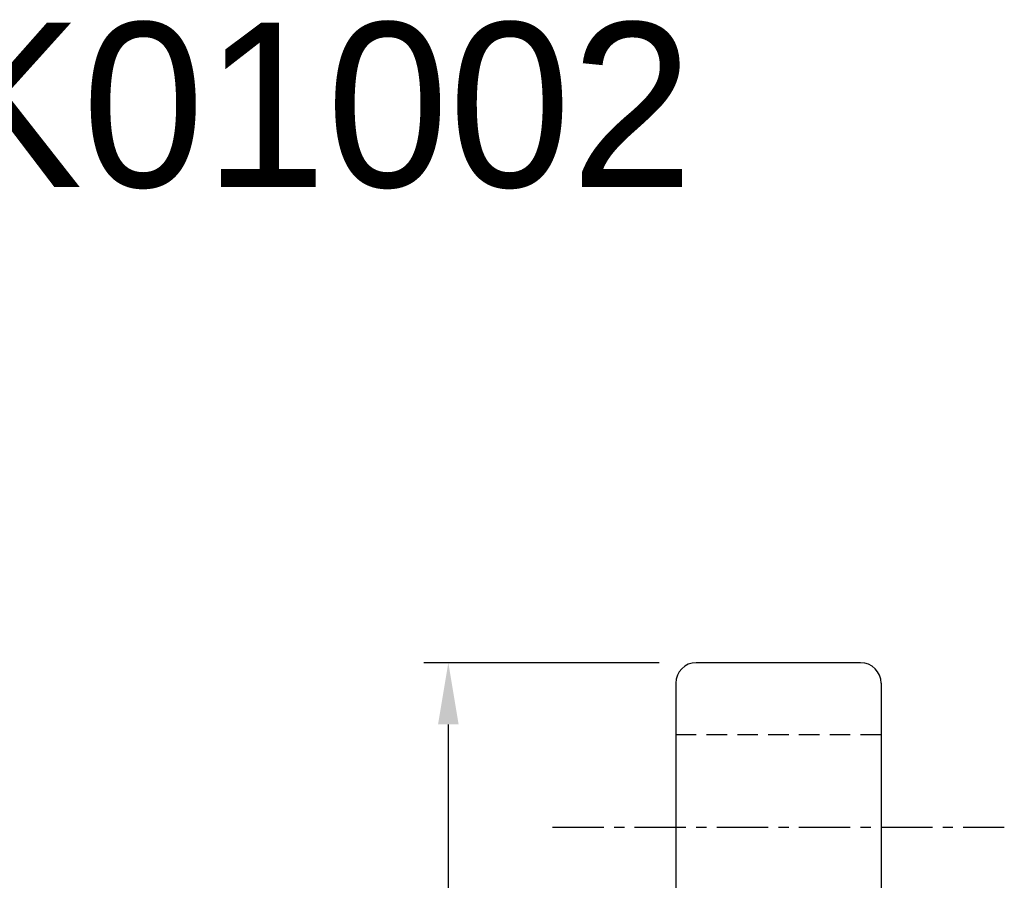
# Model space of a CAD drawing. Extents: x 55 to 159, y 66 to 127.
# Tile 51 of 51: x 107 to 131, y 106 to 127. Entities that reach past the tile are written whole.
import ezdxf

# ---------------------------------------------------------------- set-up
doc = ezdxf.new("R2010")
doc.units = 0
doc.header["$MEASUREMENT"] = 0
doc.header["$PDMODE"] = 1
for name, pattern in [('CENTER', [2, 1.25, -0.25, 0.25, -0.25]), ('DASHED', [0.75, 0.5, -0.25]), ('PH-20', [23.2, 20, -1, 0.1, -1, 0.1, -1])]:
    doc.linetypes.add(name, pattern=pattern)
doc.layers.get('DEFPOINTS').update_dxf_attribs({"linetype": 'PH-20'})
doc.layers.add('DIM', color=4, linetype='CONTINUOUS')
doc.layers.add('MAIN', color=7, linetype='CONTINUOUS')
doc.styles.add('DIM-7', font='SIMPLEX.shx', dxfattribs={"width": 0.7, "bigfont": 'chineset.shx'})
doc.dimstyles.new('CNS', dxfattribs={"dimtxt": 3.5, "dimasz": 2.5, "dimexe": 1, "dimexo": 1.5, "dimgap": 0.09, "dimtad": 0, "dimdsep": 46, "dimtxsty": 'DIM-7', "dimcen": 0.09, "dimclrd": 1, "dimclre": 1, "dimclrt": 4, "dimadec": 0, "dimazin": 0, "dimtfac": 1, "dimtix": 1, "dimtmove": 2, "dimatfit": 3, "dimfxl": 1, "dimtvp": 0.971429, "dimtolj": 1, "dimarcsym": 0})

# ---------------------------------------------------------------- blocks, each defined once
blk = doc.blocks.new('*D2')
at = {"layer": 'DEFPOINTS', "color": 0, "transparency": 16777216}
for p in [(123.545, 111.334), (117.508, 76.334), (123.545, 76.334)]:
    blk.add_point(p, dxfattribs=at)
at = {"layer": 'DIM', "color": 7, "lineweight": -2, "transparency": 16777216}
for p, q in [((122.645, 111.334), (116.908, 111.334)), ((117.508, 109.834), (117.508, 77.834)), ((122.645, 76.334), (116.908, 76.334))]:
    blk.add_line(p, q, dxfattribs=at)
at = {"layer": 'DIM', "color": 7, "transparency": 16777216}
for points in [[(117.258, 109.834), (117.758, 109.834), (117.508, 111.334)], [(117.258, 77.834), (117.758, 77.834), (117.508, 76.334)]]:
    blk.add_solid(points, dxfattribs=at)
at = {"layer": 'DIM', "color": 7, "transparency": 16777216, "insert": (115.858, 93.834), "char_height": 2.1, "attachment_point": 5, "rotation": 90, "style": 'DIM-7'}
blk.add_mtext('\\A1;%%c35', dxfattribs=at)

msp = doc.modelspace()

# ---------------------------------------------------------------- linework, layer by layer
at = {"layer": 'MAIN', "color": 7, "linetype": 'Continuous'}
for p, q in [((127.545, 111.334), (123.545, 111.334)), ((123.045, 110.834), (123.045, 76.834)), ((128.045, 110.834), (128.045, 76.834))]:
    msp.add_line(p, q, dxfattribs=at)
at = {"layer": 'MAIN', "color": 7, "linetype": 'DASHED'}
msp.add_line((123.045, 109.584), (128.045, 109.584), dxfattribs=at)
at = {"layer": 'MAIN', "color": 7, "linetype": 'CENTER'}
msp.add_line((120.045, 107.334), (131.045, 107.334), dxfattribs=at)
at = {"layer": 'MAIN', "color": 7, "linetype": 'Continuous'}
for centre, start, end in [((123.545, 110.834), 90, 180), ((127.545, 110.834), 360, 90)]:
    msp.add_arc(centre, 0.5, start, end, dxfattribs=at)

# ---------------------------------------------------------------- texts
at = {"layer": 'DIM', "color": 0, "insert": (98.19, 126.91), "char_height": 4, "width": 77.16893, "attachment_point": 1}
msp.add_mtext('SFK01002', dxfattribs=at)

# ---------------------------------------------------------------- dimensions: what is measured, and where the dimension line sits
at = {"layer": 'DIM', "color": 7}
dim = msp.add_linear_dim(base=(117.508, 76.334), p1=(123.545, 111.334), p2=(123.545, 76.334), angle=90, text='%%c<>', dimstyle='CNS', override={"dimscale": 0.6, "dimgap": 1, "dimtad": 1, "dimclrd": 7, "dimclre": 7, "dimclrt": 7, "dimtp": -0.006, "dimtm": 0.017, "dimtfac": 0.6, "dimtdec": 4, "dimtmove": 1}, dxfattribs=at)
dim.commit()
dim.dimension.update_dxf_attribs({"geometry": '*D2', "text_midpoint": (115.858, 93.834)})

doc.saveas('drawing.dxf')
